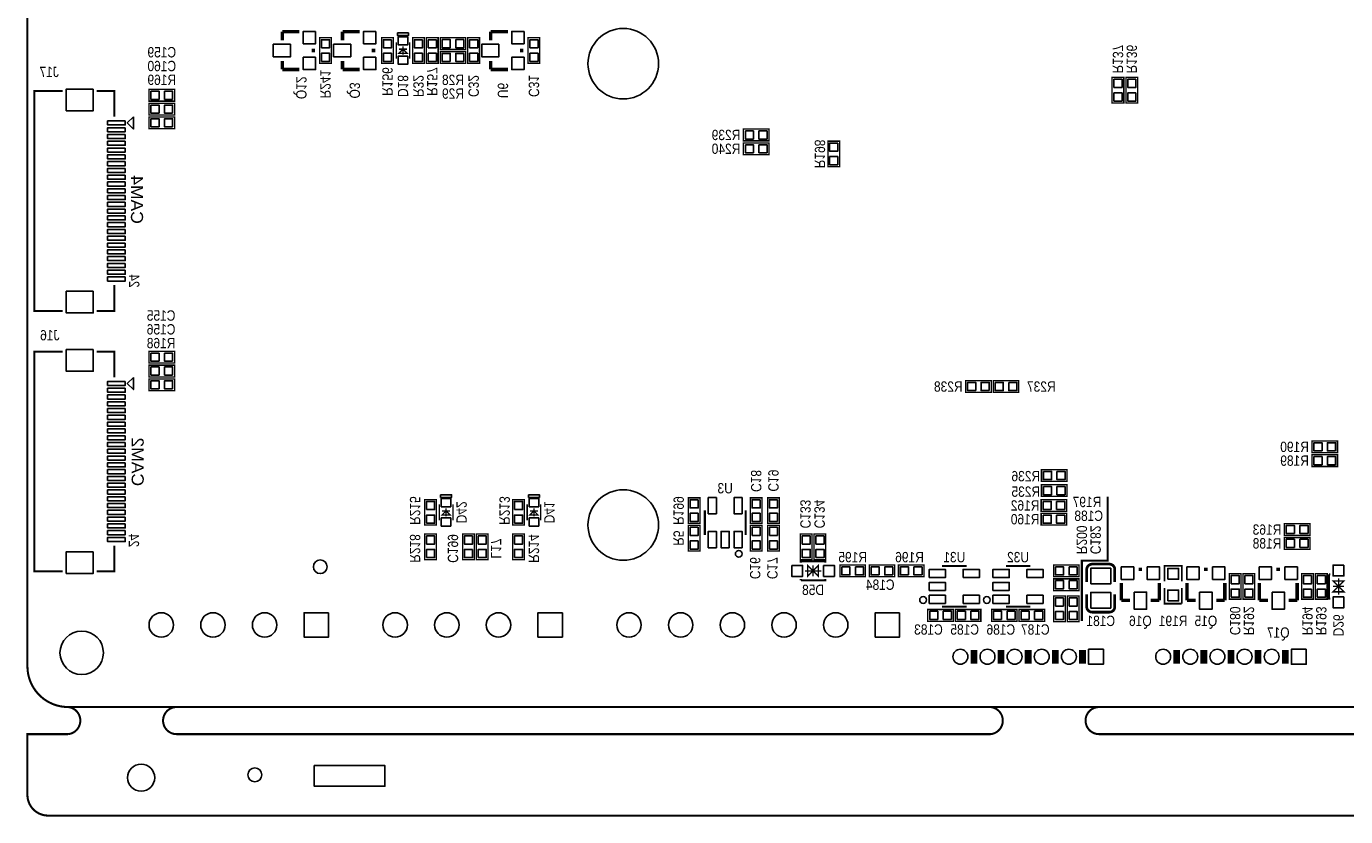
# Model space of a CAD drawing. Extents: x 0 to 155, y -8 to 98.
# Tile 1 of 5: x 0 to 97, y -8 to 50. Entities that reach past the tile are written whole.
import ezdxf
from ezdxf.enums import TextEntityAlignment as Align

# ---------------------------------------------------------------- set-up
doc = ezdxf.new("R2010")
doc.units = 0
doc.layers.add('DXF', color=140, linetype='CONTINUOUS')

msp = doc.modelspace()

# ---------------------------------------------------------------- linework, layer by layer
at = {"layer": 'DXF'}
for points, const_width in [([(2.999994, 0), (146.99996, 0, 0.414214), (149.999954, 2.999994), (149.999954, 87.00008, 0.414214), (146.99996, 90.000074), (2.999994, 90.000074, 0.414214), (0, 87.00008), (0, 2.999994, 0.414214), (2.999994, 0)], 0.1524), ([(78.08595, 9.213088), (78.08595, 10.133076, -0.4144), (78.486, 10.532872)], 0.199898), ([(78.486, 10.532872), (79.756, 10.533126, -0.414214), (80.15605, 10.133076)], 0.199898), ([(80.15605, 8.312912), (80.15605, 7.392924, -0.414214), (79.756, 6.992874)], 0.199898), ([(79.756, 6.992874), (78.486, 6.992874, -0.414214), (78.08595, 7.392924)], 0.199898), ([(2.999994, 0, -0.899993), (2.999994, -1.999996)], 0.150114), ([(10.999978, 0, 0.999992), (10.999978, -1.999996)], 0.150114), ([(71.000112, 0, -0.899993), (71.000112, -1.999996)], 0.150114), ([(79.000096, 0, 0.999992), (79.000096, -1.999996)], 0.150114), ([(146.99996, -1.999996), (149.999954, -1.999996), (149.999954, -6.475984, -0.414214), (148.475954, -7.999984), (1.524, -7.999984, -0.414214), (0, -6.475984), (0, -1.999996), (2.999994, -1.999996)], 0.1524)]:
    msp.add_lwpolyline(points, format="xyb", dxfattribs=dict(at, const_width=const_width))
for points, const_width in [([(18.7833, 49.149), (18.7833, 49.784)], 0.254), ([(18.7833, 49.784), (20.0533, 49.784)], 0.254), ([(23.2283, 49.149), (23.2283, 49.784)], 0.254), ([(23.2283, 49.784), (24.4983, 49.784)], 0.254), ([(34.1503, 49.784), (35.4203, 49.784)], 0.254), ([(34.1503, 49.149), (34.1503, 49.784)], 0.254), ([(21.0693, 48.514), (21.0693, 48.26)], 0.254), ([(22.4028, 47.4472), (22.4028, 49.3268), (21.5392, 49.3268), (21.5392, 47.4472), (22.4028, 47.4472)], 0.1016), ([(25.5143, 48.514), (25.5143, 48.26)], 0.254), ([(26.1112, 49.3268), (26.1112, 47.4472), (26.9748, 47.4472), (26.9748, 49.3268), (26.1112, 49.3268)], 0.1016), ([(27.185874, 48.986948), (27.185874, 47.787052)], 0.100076), ([(27.686, 48.686974), (27.686, 48.087026)], 0.100076), ([(28.186126, 48.986948), (28.186126, 47.787052)], 0.100076), ([(28.3972, 49.3268), (28.3972, 47.4472), (29.2608, 47.4472), (29.2608, 49.3268), (28.3972, 49.3268)], 0.1016), ([(29.4132, 49.3268), (29.4132, 47.4472), (30.2768, 47.4472), (30.2768, 49.3268), (29.4132, 49.3268)], 0.1016), ([(30.4292, 48.4632), (32.3088, 48.4632), (32.3088, 49.3268), (30.4292, 49.3268), (30.4292, 48.4632)], 0.1016), ([(33.3248, 47.4472), (33.3248, 49.3268), (32.4612, 49.3268), (32.4612, 47.4472), (33.3248, 47.4472)], 0.1016), ([(36.4363, 48.514), (36.4363, 48.26)], 0.254), ([(37.7698, 47.4472), (37.7698, 49.3268), (36.9062, 49.3268), (36.9062, 47.4472), (37.7698, 47.4472)], 0.1016), ([(18.7833, 47.625), (18.7833, 46.99)], 0.254), ([(23.2283, 47.625), (23.2283, 46.99)], 0.254), ([(27.386026, 48.187102), (27.686, 48.487076), (27.985974, 48.187102), (27.386026, 48.187102)], 0.100076), ([(27.386026, 48.487076), (27.985974, 48.487076)], 0.100076), ([(32.3088, 48.3108), (30.4292, 48.3108), (30.4292, 47.4472), (32.3088, 47.4472), (32.3088, 48.3108)], 0.1016), ([(34.1503, 47.625), (34.1503, 46.99)], 0.254), ([(18.7833, 46.99), (20.0533, 46.99)], 0.254), ([(23.2283, 46.99), (24.4983, 46.99)], 0.254), ([(34.1503, 46.99), (35.4203, 46.99)], 0.254), ([(79.9592, 46.4058), (79.9592, 44.5262), (80.8228, 44.5262), (80.8228, 46.4058), (79.9592, 46.4058)], 0.1016), ([(80.9752, 46.4058), (80.9752, 44.5262), (81.8388, 44.5262), (81.8388, 46.4058), (80.9752, 46.4058)], 0.1016), ([(2.608072, 45.39996), (0.508, 45.39996), (0.508, 29.19984), (2.608072, 29.19984)], 0.150114), ([(5.10794, 45.39996), (6.407912, 45.39996), (6.407912, 43.499786)], 0.150114), ([(10.8458, 45.5168), (8.9662, 45.5168), (8.9662, 44.6532), (10.8458, 44.6532), (10.8458, 45.5168)], 0.1016), ([(10.8458, 44.5008), (8.9662, 44.5008), (8.9662, 43.6372), (10.8458, 43.6372), (10.8458, 44.5008)], 0.1016), ([(10.8458, 43.4848), (8.9662, 43.4848), (8.9662, 42.6212), (10.8458, 42.6212), (10.8458, 43.4848)], 0.1016), ([(52.7812, 41.7322), (54.6608, 41.7322), (54.6608, 42.5958), (52.7812, 42.5958), (52.7812, 41.7322)], 0.1016), ([(52.7812, 40.7162), (54.6608, 40.7162), (54.6608, 41.5798), (52.7812, 41.5798), (52.7812, 40.7162)], 0.1016), ([(59.0042, 41.7068), (59.0042, 39.8272), (59.8678, 39.8272), (59.8678, 41.7068), (59.0042, 41.7068)], 0.1016), ([(5.10794, 29.19984), (6.407912, 29.19984), (6.407912, 31.100014)], 0.150114), ([(2.608072, 26.199846), (0.508, 26.199846), (0.508, 9.999726), (2.608072, 9.999726)], 0.150114), ([(5.10794, 26.199846), (6.407912, 26.199846), (6.407912, 24.299672)], 0.150114), ([(10.8458, 26.2128), (8.9662, 26.2128), (8.9662, 25.3492), (10.8458, 25.3492), (10.8458, 26.2128)], 0.1016), ([(10.8458, 25.1968), (8.9662, 25.1968), (8.9662, 24.3332), (10.8458, 24.3332), (10.8458, 25.1968)], 0.1016), ([(10.8458, 24.1808), (8.9662, 24.1808), (8.9662, 23.3172), (10.8458, 23.3172), (10.8458, 24.1808)], 0.1016), ([(71.0438, 24.0538), (69.1642, 24.0538), (69.1642, 23.1902), (71.0438, 23.1902), (71.0438, 24.0538)], 0.1016), ([(71.1962, 23.1902), (73.0758, 23.1902), (73.0758, 24.0538), (71.1962, 24.0538), (71.1962, 23.1902)], 0.1016), ([(96.5708, 19.6088), (94.6912, 19.6088), (94.6912, 18.7452), (96.5708, 18.7452), (96.5708, 19.6088)], 0.1016), ([(96.5708, 18.5928), (94.6912, 18.5928), (94.6912, 17.7292), (96.5708, 17.7292), (96.5708, 18.5928)], 0.1016), ([(74.7522, 16.637), (76.6318, 16.637), (76.6318, 17.5006), (74.7522, 17.5006), (74.7522, 16.637)], 0.1016), ([(74.7522, 15.5194), (76.6318, 15.5194), (76.6318, 16.383), (74.7522, 16.383), (74.7522, 15.5194)], 0.1016), ([(77.724, 6.35), (77.724, 10.795), (79.629, 10.795), (79.629, 15.494)], 0.1524), ([(30.1498, 13.4112), (30.1498, 15.2908), (29.2862, 15.2908), (29.2862, 13.4112), (30.1498, 13.4112)], 0.1016), ([(30.360874, 14.950948), (30.360874, 13.751052)], 0.100076), ([(30.861, 14.650974), (30.861, 14.051026)], 0.100076), ([(31.361126, 14.950948), (31.361126, 13.751052)], 0.100076), ([(36.6268, 13.4112), (36.6268, 15.2908), (35.7632, 15.2908), (35.7632, 13.4112), (36.6268, 13.4112)], 0.1016), ([(36.837874, 14.950948), (36.837874, 13.751052)], 0.100076), ([(37.338, 14.650974), (37.338, 14.051026)], 0.100076), ([(37.838126, 14.950948), (37.838126, 13.751052)], 0.100076), ([(48.7172, 15.4178), (48.7172, 13.5382), (49.5808, 13.5382), (49.5808, 15.4178), (48.7172, 15.4178)], 0.1016), ([(53.2892, 15.4178), (53.2892, 13.5382), (54.1528, 13.5382), (54.1528, 15.4178), (53.2892, 15.4178)], 0.1016), ([(54.5592, 15.4178), (54.5592, 13.5382), (55.4228, 13.5382), (55.4228, 15.4178), (54.5592, 15.4178)], 0.1016), ([(74.7268, 14.4272), (76.6064, 14.4272), (76.6064, 15.2908), (74.7268, 15.2908), (74.7268, 14.4272)], 0.1016), ([(30.561026, 14.151102), (30.861, 14.451076), (31.160974, 14.151102), (30.561026, 14.151102)], 0.100076), ([(30.561026, 14.451076), (31.160974, 14.451076)], 0.100076), ([(37.038026, 14.151102), (37.338, 14.451076), (37.637974, 14.151102), (37.038026, 14.151102)], 0.100076), ([(37.038026, 14.451076), (37.637974, 14.451076)], 0.100076), ([(49.934876, 14.488922), (49.934876, 12.689078)], 0.150114), ([(52.935124, 12.689078), (52.935124, 14.488922)], 0.150114), ([(74.7268, 13.4112), (76.6064, 13.4112), (76.6064, 14.2748), (74.7268, 14.2748), (74.7268, 13.4112)], 0.1016), ([(30.1498, 10.8712), (30.1498, 12.7508), (29.2862, 12.7508), (29.2862, 10.8712), (30.1498, 10.8712)], 0.1016), ([(32.0802, 12.7508), (32.0802, 10.8712), (32.9438, 10.8712), (32.9438, 12.7508), (32.0802, 12.7508)], 0.1016), ([(33.9598, 10.8712), (33.9598, 12.7508), (33.0962, 12.7508), (33.0962, 10.8712), (33.9598, 10.8712)], 0.1016), ([(36.6268, 10.8712), (36.6268, 12.7508), (35.7632, 12.7508), (35.7632, 10.8712), (36.6268, 10.8712)], 0.1016), ([(48.7172, 13.3858), (48.7172, 11.5062), (49.5808, 11.5062), (49.5808, 13.3858), (48.7172, 13.3858)], 0.1016), ([(54.1528, 11.5062), (54.1528, 13.3858), (53.2892, 13.3858), (53.2892, 11.5062), (54.1528, 11.5062)], 0.1016), ([(55.4228, 11.5062), (55.4228, 13.3858), (54.5592, 13.3858), (54.5592, 11.5062), (55.4228, 11.5062)], 0.1016), ([(57.8358, 10.8712), (57.8358, 12.7508), (56.9722, 12.7508), (56.9722, 10.8712), (57.8358, 10.8712)], 0.1016), ([(58.8518, 10.8712), (58.8518, 12.7508), (57.9882, 12.7508), (57.9882, 10.8712), (58.8518, 10.8712)], 0.1016), ([(94.5388, 13.5128), (92.6592, 13.5128), (92.6592, 12.6492), (94.5388, 12.6492), (94.5388, 13.5128)], 0.1016), ([(5.10794, 9.999726), (6.407912, 9.999726), (6.407912, 11.8999)], 0.150114), ([(94.5388, 12.4968), (92.6592, 12.4968), (92.6592, 11.6332), (94.5388, 11.6332), (94.5388, 12.4968)], 0.1016), ([(57.012078, 10.632948), (57.012078, 10.733024), (58.811922, 10.733024), (58.811922, 10.632948)], 0.150114), ([(57.312052, 10.033), (58.511948, 10.033)], 0.100076), ([(57.912, 10.033), (57.51195, 10.43305), (57.51195, 9.63295), (57.912, 10.033), (58.31205, 9.63295), (58.31205, 10.43305), (57.912, 10.033)], 0.100076), ([(57.912, 10.43305), (57.912, 9.63295)], 0.100076), ([(59.8932, 9.6012), (61.7728, 9.6012), (61.7728, 10.4648), (59.8932, 10.4648), (59.8932, 9.6012)], 0.1016), ([(63.9318, 10.4648), (62.0522, 10.4648), (62.0522, 9.6012), (63.9318, 9.6012), (63.9318, 10.4648)], 0.1016), ([(66.0908, 10.4648), (64.2112, 10.4648), (64.2112, 9.6012), (66.0908, 9.6012), (66.0908, 10.4648)], 0.1016), ([(69.225922, 10.390124), (67.426078, 10.390124)], 0.150114), ([(73.924922, 10.390124), (72.125078, 10.390124)], 0.150114), ([(75.6412, 9.6012), (77.5208, 9.6012), (77.5208, 10.4648), (75.6412, 10.4648), (75.6412, 9.6012)], 0.1016), ([(80.15605, 10.133076), (80.15605, 9.213088)], 0.199898), ([(81.915, 10.1473), (82.169, 10.1473)], 0.254), ([(85.09, 9.271), (85.09, 10.414), (83.82, 10.414), (83.82, 9.271)], 0.127), ([(86.741, 10.1473), (86.995, 10.1473)], 0.254), ([(89.4588, 7.9502), (89.4588, 9.8298), (88.5952, 9.8298), (88.5952, 7.9502), (89.4588, 7.9502)], 0.1016), ([(90.4748, 7.9502), (90.4748, 9.8298), (89.6112, 9.8298), (89.6112, 7.9502), (90.4748, 7.9502)], 0.1016), ([(92.075, 10.1473), (92.329, 10.1473)], 0.254), ([(93.9292, 9.8298), (93.9292, 7.9502), (94.7928, 7.9502), (94.7928, 9.8298), (93.9292, 9.8298)], 0.1016), ([(95.8088, 7.9502), (95.8088, 9.8298), (94.9452, 9.8298), (94.9452, 7.9502), (95.8088, 7.9502)], 0.1016), ([(95.946976, 9.789922), (95.946976, 7.990078), (96.047052, 7.990078)], 0.150114), ([(95.946976, 9.789922), (96.047052, 9.789922)], 0.150114), ([(57.012078, 9.332976), (58.811922, 9.332976), (58.811922, 9.433052)], 0.150114), ([(57.012078, 9.332976), (57.012078, 9.433052)], 0.150114), ([(75.6412, 8.5852), (77.5208, 8.5852), (77.5208, 9.4488), (75.6412, 9.4488), (75.6412, 8.5852)], 0.1016), ([(80.645, 7.8613), (80.645, 9.1313)], 0.254), ([(83.439, 7.8613), (83.439, 9.1313)], 0.254), ([(83.82, 8.763), (83.82, 7.62), (85.09, 7.62)], 0.127), ([(85.09, 7.62), (85.09, 8.763)], 0.127), ([(85.471, 7.8613), (85.471, 9.1313)], 0.254), ([(88.265, 7.8613), (88.265, 9.1313)], 0.254), ([(90.805, 7.8613), (90.805, 9.1313)], 0.254), ([(93.599, 7.8613), (93.599, 9.1313)], 0.254), ([(96.647, 8.89), (97.04705, 9.29005), (96.24695, 9.29005), (96.647, 8.89), (96.24695, 8.48995), (97.04705, 8.48995), (96.647, 8.89)], 0.100076), ([(97.04705, 8.89), (96.24695, 8.89)], 0.100076), ([(96.647, 9.489948), (96.647, 8.290052)], 0.100076), ([(76.5048, 6.2992), (76.5048, 8.1788), (75.6412, 8.1788), (75.6412, 6.2992), (76.5048, 6.2992)], 0.1016), ([(77.5208, 6.2992), (77.5208, 8.1788), (76.6572, 8.1788), (76.6572, 6.2992), (77.5208, 6.2992)], 0.1016), ([(78.08595, 7.392924), (78.08595, 8.312912)], 0.199898), ([(81.28, 7.8613), (80.645, 7.8613)], 0.254), ([(82.804, 7.8613), (83.439, 7.8613)], 0.254), ([(86.106, 7.8613), (85.471, 7.8613)], 0.254), ([(87.63, 7.8613), (88.265, 7.8613)], 0.254), ([(91.44, 7.8613), (90.805, 7.8613)], 0.254), ([(92.964, 7.8613), (93.599, 7.8613)], 0.254), ([(68.2498, 7.1882), (66.3702, 7.1882), (66.3702, 6.3246), (68.2498, 6.3246), (68.2498, 7.1882)], 0.1016), ([(67.426078, 7.389876), (69.225922, 7.389876)], 0.150114), ([(68.4022, 6.3246), (70.2818, 6.3246), (70.2818, 7.1882), (68.4022, 7.1882), (68.4022, 6.3246)], 0.1016), ([(72.9488, 7.1882), (71.0692, 7.1882), (71.0692, 6.3246), (72.9488, 6.3246), (72.9488, 7.1882)], 0.1016), ([(72.125078, 7.389876), (73.924922, 7.389876)], 0.150114), ([(73.1012, 6.3246), (74.9808, 6.3246), (74.9808, 7.1882), (73.1012, 7.1882), (73.1012, 6.3246)], 0.1016), ([(69.771006, 4.208018), (69.771006, 3.207766)], 0.500126), ([(71.771002, 4.208018), (71.771002, 3.207766)], 0.500126), ([(73.770998, 4.208018), (73.770998, 3.207766)], 0.500126), ([(75.770994, 3.207766), (75.770994, 4.208018)], 0.500126), ([(77.77099, 3.207766), (77.77099, 4.208018)], 0.500126), ([(84.71916, 4.208018), (84.71916, 3.207766)], 0.500126), ([(86.719156, 4.208018), (86.719156, 3.207766)], 0.500126), ([(88.719152, 4.208018), (88.719152, 3.207766)], 0.500126), ([(90.719148, 3.207766), (90.719148, 4.208018)], 0.500126), ([(92.719144, 3.207766), (92.719144, 4.208018)], 0.500126), ([(71.000112, -1.999996), (10.999978, -1.999996)], 0.1524), ([(138.999976, -1.999996), (79.000096, -1.999996)], 0.1524)]:
    msp.add_lwpolyline(points, dxfattribs=dict(at, const_width=const_width))
for points in [[(21.2471, 49.7967), (20.3327, 49.7967), (20.3327, 48.8823), (21.2471, 48.8823)], [(25.6921, 49.7967), (24.7777, 49.7967), (24.7777, 48.8823), (25.6921, 48.8823)], [(27.28595, 49.686972), (28.08605, 49.686972), (28.08605, 49.487074), (27.28595, 49.487074)], [(36.6141, 49.7967), (35.6997, 49.7967), (35.6997, 48.8823), (36.6141, 48.8823)], [(19.3929, 48.8442), (18.1229, 48.8442), (18.1229, 47.9298), (19.3929, 47.9298)], [(21.67128, 48.587152), (22.27072, 48.587152), (22.27072, 49.186592), (21.67128, 49.186592)], [(23.8379, 48.8442), (22.5679, 48.8442), (22.5679, 47.9298), (23.8379, 47.9298)], [(26.84272, 49.186592), (26.24328, 49.186592), (26.24328, 48.587152), (26.84272, 48.587152)], [(28.036012, 49.396904), (27.335988, 49.396904), (27.335988, 48.796956), (28.036012, 48.796956)], [(29.12872, 49.186592), (28.52928, 49.186592), (28.52928, 48.587152), (29.12872, 48.587152)], [(30.14472, 49.186592), (29.54528, 49.186592), (29.54528, 48.587152), (30.14472, 48.587152)], [(30.569408, 49.19472), (30.569408, 48.59528), (31.168848, 48.59528), (31.168848, 49.19472)], [(31.569152, 49.19472), (31.569152, 48.59528), (32.168592, 48.59528), (32.168592, 49.19472)], [(32.59328, 48.587152), (33.19272, 48.587152), (33.19272, 49.186592), (32.59328, 49.186592)], [(34.7599, 48.8442), (33.4899, 48.8442), (33.4899, 47.9298), (34.7599, 47.9298)], [(37.03828, 48.587152), (37.63772, 48.587152), (37.63772, 49.186592), (37.03828, 49.186592)], [(21.2471, 47.8917), (20.3327, 47.8917), (20.3327, 46.9773), (21.2471, 46.9773)], [(21.67128, 47.587408), (22.27072, 47.587408), (22.27072, 48.186848), (21.67128, 48.186848)], [(25.6921, 47.8917), (24.7777, 47.8917), (24.7777, 46.9773), (25.6921, 46.9773)], [(26.84272, 48.186848), (26.24328, 48.186848), (26.24328, 47.587408), (26.84272, 47.587408)], [(28.036012, 47.977044), (27.335988, 47.977044), (27.335988, 47.377096), (28.036012, 47.377096)], [(29.12872, 48.186848), (28.52928, 48.186848), (28.52928, 47.587408), (29.12872, 47.587408)], [(30.14472, 48.186848), (29.54528, 48.186848), (29.54528, 47.587408), (30.14472, 47.587408)], [(31.168848, 47.57928), (31.168848, 48.17872), (30.569408, 48.17872), (30.569408, 47.57928)], [(32.168592, 47.57928), (32.168592, 48.17872), (31.569152, 48.17872), (31.569152, 47.57928)], [(32.59328, 47.587408), (33.19272, 47.587408), (33.19272, 48.186848), (32.59328, 48.186848)], [(36.6141, 47.8917), (35.6997, 47.8917), (35.6997, 46.9773), (36.6141, 46.9773)], [(37.03828, 47.587408), (37.63772, 47.587408), (37.63772, 48.186848), (37.03828, 48.186848)], [(80.69072, 46.265592), (80.09128, 46.265592), (80.09128, 45.666152), (80.69072, 45.666152)], [(81.70672, 46.265592), (81.10728, 46.265592), (81.10728, 45.666152), (81.70672, 45.666152)], [(4.856988, 45.549947), (2.856992, 45.549947), (2.856992, 43.950001), (4.856988, 43.950001)], [(9.705848, 44.78528), (9.705848, 45.38472), (9.106408, 45.38472), (9.106408, 44.78528)], [(10.705592, 44.78528), (10.705592, 45.38472), (10.106152, 45.38472), (10.106152, 44.78528)], [(80.69072, 45.265848), (80.09128, 45.265848), (80.09128, 44.666408), (80.69072, 44.666408)], [(81.70672, 45.265848), (81.10728, 45.265848), (81.10728, 44.666408), (81.70672, 44.666408)], [(9.705848, 43.76928), (9.705848, 44.36872), (9.106408, 44.36872), (9.106408, 43.76928)], [(10.705592, 43.76928), (10.705592, 44.36872), (10.106152, 44.36872), (10.106152, 43.76928)], [(7.209028, 43.199939), (5.909056, 43.199939), (5.909056, 42.899965), (7.209028, 42.899965)], [(7.80796, 43.499024), (7.80796, 42.60088), (7.359142, 43.049952)], [(9.705848, 42.75328), (9.705848, 43.35272), (9.106408, 43.35272), (9.106408, 42.75328)], [(10.705592, 42.75328), (10.705592, 43.35272), (10.106152, 43.35272), (10.106152, 42.75328)], [(7.209028, 42.699813), (5.909056, 42.699813), (5.909056, 42.399839), (7.209028, 42.399839)], [(7.209028, 42.199941), (5.909056, 42.199941), (5.909056, 41.899967), (7.209028, 41.899967)], [(52.921408, 42.46372), (52.921408, 41.86428), (53.520848, 41.86428), (53.520848, 42.46372)], [(53.921152, 42.46372), (53.921152, 41.86428), (54.520592, 41.86428), (54.520592, 42.46372)], [(7.209028, 41.699815), (5.909056, 41.699815), (5.909056, 41.399841), (7.209028, 41.399841)], [(7.209028, 41.199943), (5.909056, 41.199943), (5.909056, 40.899969), (7.209028, 40.899969)], [(52.921408, 41.44772), (52.921408, 40.84828), (53.520848, 40.84828), (53.520848, 41.44772)], [(53.921152, 41.44772), (53.921152, 40.84828), (54.520592, 40.84828), (54.520592, 41.44772)], [(59.73572, 41.566592), (59.13628, 41.566592), (59.13628, 40.967152), (59.73572, 40.967152)], [(7.209028, 40.699817), (5.909056, 40.699817), (5.909056, 40.399843), (7.209028, 40.399843)], [(7.209028, 40.199945), (5.909056, 40.199945), (5.909056, 39.899971), (7.209028, 39.899971)], [(59.73572, 40.566848), (59.13628, 40.566848), (59.13628, 39.967408), (59.73572, 39.967408)], [(7.209028, 39.699819), (5.909056, 39.699819), (5.909056, 39.399845), (7.209028, 39.399845)], [(7.209028, 39.199947), (5.909056, 39.199947), (5.909056, 38.899973), (7.209028, 38.899973)], [(7.209028, 38.699821), (5.909056, 38.699821), (5.909056, 38.399847), (7.209028, 38.399847)], [(7.209028, 38.199949), (5.909056, 38.199949), (5.909056, 37.899975), (7.209028, 37.899975)], [(7.209028, 37.699823), (5.909056, 37.699823), (5.909056, 37.399849), (7.209028, 37.399849)], [(7.209028, 37.199951), (5.909056, 37.199951), (5.909056, 36.899977), (7.209028, 36.899977)], [(7.209028, 36.699825), (5.909056, 36.699825), (5.909056, 36.399851), (7.209028, 36.399851)], [(7.209028, 36.199953), (5.909056, 36.199953), (5.909056, 35.899979), (7.209028, 35.899979)], [(7.209028, 35.699827), (5.909056, 35.699827), (5.909056, 35.399853), (7.209028, 35.399853)], [(7.209028, 35.199955), (5.909056, 35.199955), (5.909056, 34.899981), (7.209028, 34.899981)], [(7.209028, 34.699829), (5.909056, 34.699829), (5.909056, 34.399855), (7.209028, 34.399855)], [(7.209028, 34.199957), (5.909056, 34.199957), (5.909056, 33.899983), (7.209028, 33.899983)], [(7.209028, 33.699831), (5.909056, 33.699831), (5.909056, 33.399857), (7.209028, 33.399857)], [(7.209028, 33.199959), (5.909056, 33.199959), (5.909056, 32.899985), (7.209028, 32.899985)], [(7.209028, 32.699833), (5.909056, 32.699833), (5.909056, 32.399859), (7.209028, 32.399859)], [(7.209028, 32.199961), (5.909056, 32.199961), (5.909056, 31.899987), (7.209028, 31.899987)], [(7.209028, 31.699835), (5.909056, 31.699835), (5.909056, 31.399861), (7.209028, 31.399861)], [(4.856988, 30.649799), (2.856992, 30.649799), (2.856992, 29.049853), (4.856988, 29.049853)], [(4.856988, 26.349833), (2.856992, 26.349833), (2.856992, 24.749887), (4.856988, 24.749887)], [(9.705848, 25.48128), (9.705848, 26.08072), (9.106408, 26.08072), (9.106408, 25.48128)], [(10.705592, 25.48128), (10.705592, 26.08072), (10.106152, 26.08072), (10.106152, 25.48128)], [(9.705848, 24.46528), (9.705848, 25.06472), (9.106408, 25.06472), (9.106408, 24.46528)], [(10.705592, 24.46528), (10.705592, 25.06472), (10.106152, 25.06472), (10.106152, 24.46528)], [(7.209028, 23.999825), (5.909056, 23.999825), (5.909056, 23.699851), (7.209028, 23.699851)], [(7.209028, 23.499699), (5.909056, 23.499699), (5.909056, 23.199725), (7.209028, 23.199725)], [(7.80796, 24.29891), (7.80796, 23.400766), (7.359142, 23.849838)], [(9.705848, 23.44928), (9.705848, 24.04872), (9.106408, 24.04872), (9.106408, 23.44928)], [(10.705592, 23.44928), (10.705592, 24.04872), (10.106152, 24.04872), (10.106152, 23.44928)], [(69.903848, 23.32228), (69.903848, 23.92172), (69.304408, 23.92172), (69.304408, 23.32228)], [(70.903592, 23.32228), (70.903592, 23.92172), (70.304152, 23.92172), (70.304152, 23.32228)], [(71.336408, 23.92172), (71.336408, 23.32228), (71.935848, 23.32228), (71.935848, 23.92172)], [(72.336152, 23.92172), (72.336152, 23.32228), (72.935592, 23.32228), (72.935592, 23.92172)], [(7.209028, 22.999827), (5.909056, 22.999827), (5.909056, 22.699853), (7.209028, 22.699853)], [(7.209028, 22.499701), (5.909056, 22.499701), (5.909056, 22.199727), (7.209028, 22.199727)], [(7.209028, 21.999829), (5.909056, 21.999829), (5.909056, 21.699855), (7.209028, 21.699855)], [(7.209028, 21.499703), (5.909056, 21.499703), (5.909056, 21.199729), (7.209028, 21.199729)], [(7.209028, 20.999831), (5.909056, 20.999831), (5.909056, 20.699857), (7.209028, 20.699857)], [(7.209028, 20.499705), (5.909056, 20.499705), (5.909056, 20.199731), (7.209028, 20.199731)], [(7.209028, 19.999833), (5.909056, 19.999833), (5.909056, 19.699859), (7.209028, 19.699859)], [(7.209028, 19.499707), (5.909056, 19.499707), (5.909056, 19.199733), (7.209028, 19.199733)], [(95.430848, 18.87728), (95.430848, 19.47672), (94.831408, 19.47672), (94.831408, 18.87728)], [(96.430592, 18.87728), (96.430592, 19.47672), (95.831152, 19.47672), (95.831152, 18.87728)], [(7.209028, 18.999835), (5.909056, 18.999835), (5.909056, 18.699861), (7.209028, 18.699861)], [(7.209028, 18.499709), (5.909056, 18.499709), (5.909056, 18.199735), (7.209028, 18.199735)], [(7.209028, 17.999837), (5.909056, 17.999837), (5.909056, 17.699863), (7.209028, 17.699863)], [(95.430848, 17.86128), (95.430848, 18.46072), (94.831408, 18.46072), (94.831408, 17.86128)], [(96.430592, 17.86128), (96.430592, 18.46072), (95.831152, 18.46072), (95.831152, 17.86128)], [(7.209028, 17.499711), (5.909056, 17.499711), (5.909056, 17.199737), (7.209028, 17.199737)], [(7.209028, 16.999839), (5.909056, 16.999839), (5.909056, 16.699865), (7.209028, 16.699865)], [(74.892408, 17.36852), (74.892408, 16.76908), (75.491848, 16.76908), (75.491848, 17.36852)], [(75.892152, 17.36852), (75.892152, 16.76908), (76.491592, 16.76908), (76.491592, 17.36852)], [(7.209028, 16.499713), (5.909056, 16.499713), (5.909056, 16.199739), (7.209028, 16.199739)], [(7.209028, 15.999841), (5.909056, 15.999841), (5.909056, 15.699867), (7.209028, 15.699867)], [(30.46095, 15.650972), (31.26105, 15.650972), (31.26105, 15.451074), (30.46095, 15.451074)], [(36.93795, 15.650972), (37.73805, 15.650972), (37.73805, 15.451074), (36.93795, 15.451074)], [(74.892408, 16.25092), (74.892408, 15.65148), (75.491848, 15.65148), (75.491848, 16.25092)], [(75.892152, 16.25092), (75.892152, 15.65148), (76.491592, 15.65148), (76.491592, 16.25092)], [(7.209028, 15.499715), (5.909056, 15.499715), (5.909056, 15.199741), (7.209028, 15.199741)], [(7.209028, 14.999843), (5.909056, 14.999843), (5.909056, 14.699869), (7.209028, 14.699869)], [(29.41828, 14.551152), (30.01772, 14.551152), (30.01772, 15.150592), (29.41828, 15.150592)], [(31.211012, 15.360904), (30.510988, 15.360904), (30.510988, 14.760956), (31.211012, 14.760956)], [(35.89528, 14.551152), (36.49472, 14.551152), (36.49472, 15.150592), (35.89528, 15.150592)], [(37.688012, 15.360904), (36.987988, 15.360904), (36.987988, 14.760956), (37.688012, 14.760956)], [(49.44872, 15.277592), (48.84928, 15.277592), (48.84928, 14.678152), (49.44872, 14.678152)], [(50.78476, 14.239494), (50.78476, 15.438374), (50.18532, 15.438374), (50.18532, 14.239494)], [(52.68468, 14.239494), (52.68468, 15.438374), (52.08524, 15.438374), (52.08524, 14.239494)], [(54.02072, 15.277592), (53.42128, 15.277592), (53.42128, 14.678152), (54.02072, 14.678152)], [(55.29072, 15.277592), (54.69128, 15.277592), (54.69128, 14.678152), (55.29072, 14.678152)], [(74.867008, 15.15872), (74.867008, 14.55928), (75.466448, 14.55928), (75.466448, 15.15872)], [(75.866752, 15.15872), (75.866752, 14.55928), (76.466192, 14.55928), (76.466192, 15.15872)], [(7.209028, 14.499717), (5.909056, 14.499717), (5.909056, 14.199743), (7.209028, 14.199743)], [(7.209028, 13.999845), (5.909056, 13.999845), (5.909056, 13.699871), (7.209028, 13.699871)], [(29.41828, 13.551408), (30.01772, 13.551408), (30.01772, 14.150848), (29.41828, 14.150848)], [(31.211012, 13.941044), (30.510988, 13.941044), (30.510988, 13.341096), (31.211012, 13.341096)], [(35.89528, 13.551408), (36.49472, 13.551408), (36.49472, 14.150848), (35.89528, 14.150848)], [(37.688012, 13.941044), (36.987988, 13.941044), (36.987988, 13.341096), (37.688012, 13.341096)], [(49.44872, 14.277848), (48.84928, 14.277848), (48.84928, 13.678408), (49.44872, 13.678408)], [(54.02072, 14.277848), (53.42128, 14.277848), (53.42128, 13.678408), (54.02072, 13.678408)], [(55.29072, 14.277848), (54.69128, 14.277848), (54.69128, 13.678408), (55.29072, 13.678408)], [(74.867008, 14.14272), (74.867008, 13.54328), (75.466448, 13.54328), (75.466448, 14.14272)], [(75.866752, 14.14272), (75.866752, 13.54328), (76.466192, 13.54328), (76.466192, 14.14272)], [(7.209028, 13.499719), (5.909056, 13.499719), (5.909056, 13.199745), (7.209028, 13.199745)], [(7.209028, 12.999847), (5.909056, 12.999847), (5.909056, 12.699873), (7.209028, 12.699873)], [(49.44872, 13.245592), (48.84928, 13.245592), (48.84928, 12.646152), (49.44872, 12.646152)], [(50.78476, 11.739626), (50.78476, 12.938506), (50.18532, 12.938506), (50.18532, 11.739626)], [(51.73472, 11.739626), (51.73472, 12.938506), (51.13528, 12.938506), (51.13528, 11.739626)], [(52.68468, 11.739626), (52.68468, 12.938506), (52.08524, 12.938506), (52.08524, 11.739626)], [(53.42128, 12.646152), (54.02072, 12.646152), (54.02072, 13.245592), (53.42128, 13.245592)], [(54.69128, 12.646152), (55.29072, 12.646152), (55.29072, 13.245592), (54.69128, 13.245592)], [(93.398848, 12.78128), (93.398848, 13.38072), (92.799408, 13.38072), (92.799408, 12.78128)], [(94.398592, 12.78128), (94.398592, 13.38072), (93.799152, 13.38072), (93.799152, 12.78128)], [(7.209028, 12.499721), (5.909056, 12.499721), (5.909056, 12.199747), (7.209028, 12.199747)], [(29.41828, 12.011152), (30.01772, 12.011152), (30.01772, 12.610592), (29.41828, 12.610592)], [(32.81172, 12.610592), (32.21228, 12.610592), (32.21228, 12.011152), (32.81172, 12.011152)], [(33.22828, 12.011152), (33.82772, 12.011152), (33.82772, 12.610592), (33.22828, 12.610592)], [(35.89528, 12.011152), (36.49472, 12.011152), (36.49472, 12.610592), (35.89528, 12.610592)], [(49.44872, 12.245848), (48.84928, 12.245848), (48.84928, 11.646408), (49.44872, 11.646408)], [(53.42128, 11.646408), (54.02072, 11.646408), (54.02072, 12.245848), (53.42128, 12.245848)], [(54.69128, 11.646408), (55.29072, 11.646408), (55.29072, 12.245848), (54.69128, 12.245848)], [(57.10428, 12.011152), (57.70372, 12.011152), (57.70372, 12.610592), (57.10428, 12.610592)], [(58.12028, 12.011152), (58.71972, 12.011152), (58.71972, 12.610592), (58.12028, 12.610592)], [(93.398848, 11.76528), (93.398848, 12.36472), (92.799408, 12.36472), (92.799408, 11.76528)], [(94.398592, 11.76528), (94.398592, 12.36472), (93.799152, 12.36472), (93.799152, 11.76528)], [(4.856988, 11.449685), (2.856992, 11.449685), (2.856992, 9.849739), (4.856988, 9.849739)], [(29.41828, 11.011408), (30.01772, 11.011408), (30.01772, 11.610848), (29.41828, 11.610848)], [(32.81172, 11.610848), (32.21228, 11.610848), (32.21228, 11.011408), (32.81172, 11.011408)], [(33.22828, 11.011408), (33.82772, 11.011408), (33.82772, 11.610848), (33.22828, 11.610848)], [(35.89528, 11.011408), (36.49472, 11.011408), (36.49472, 11.610848), (35.89528, 11.610848)], [(57.10428, 11.011408), (57.70372, 11.011408), (57.70372, 11.610848), (57.10428, 11.610848)], [(58.12028, 11.011408), (58.71972, 11.011408), (58.71972, 11.610848), (58.12028, 11.610848)], [(56.336946, 10.43305), (56.336946, 9.63295), (57.137046, 9.63295), (57.137046, 10.43305)], [(58.686954, 10.43305), (58.686954, 9.63295), (59.487054, 9.63295), (59.487054, 10.43305)], [(60.033408, 10.33272), (60.033408, 9.73328), (60.632848, 9.73328), (60.632848, 10.33272)], [(61.033152, 10.33272), (61.033152, 9.73328), (61.632592, 9.73328), (61.632592, 10.33272)], [(62.791848, 9.73328), (62.791848, 10.33272), (62.192408, 10.33272), (62.192408, 9.73328)], [(63.791592, 9.73328), (63.791592, 10.33272), (63.192152, 10.33272), (63.192152, 9.73328)], [(64.950848, 9.73328), (64.950848, 10.33272), (64.351408, 10.33272), (64.351408, 9.73328)], [(65.950592, 9.73328), (65.950592, 10.33272), (65.351152, 10.33272), (65.351152, 9.73328)], [(66.476626, 9.54024), (67.675506, 9.54024), (67.675506, 10.13968), (66.476626, 10.13968)], [(68.976494, 9.54024), (70.175374, 9.54024), (70.175374, 10.13968), (68.976494, 10.13968)], [(71.175626, 9.54024), (72.374506, 9.54024), (72.374506, 10.13968), (71.175626, 10.13968)], [(73.675494, 9.54024), (74.874374, 9.54024), (74.874374, 10.13968), (73.675494, 10.13968)], [(75.781408, 10.33272), (75.781408, 9.73328), (76.380848, 9.73328), (76.380848, 10.33272)], [(76.781152, 10.33272), (76.781152, 9.73328), (77.380592, 9.73328), (77.380592, 10.33272)], [(78.386051, 9.073007), (79.855949, 9.073007), (79.855949, 10.233025), (78.386051, 10.233025)], [(80.6323, 10.3251), (80.6323, 9.4107), (81.5467, 9.4107), (81.5467, 10.3251)], [(82.5373, 10.3251), (82.5373, 9.4107), (83.4517, 9.4107), (83.4517, 10.3251)], [(84.05495, 9.41705), (84.85505, 9.41705), (84.85505, 10.21715), (84.05495, 10.21715)], [(85.4583, 10.3251), (85.4583, 9.4107), (86.3727, 9.4107), (86.3727, 10.3251)], [(87.3633, 10.3251), (87.3633, 9.4107), (88.2777, 9.4107), (88.2777, 10.3251)], [(90.7923, 10.3251), (90.7923, 9.4107), (91.7067, 9.4107), (91.7067, 10.3251)], [(92.6973, 10.3251), (92.6973, 9.4107), (93.6117, 9.4107), (93.6117, 10.3251)], [(97.04705, 10.465054), (96.24695, 10.465054), (96.24695, 9.664954), (97.04705, 9.664954)], [(66.476626, 8.59028), (67.675506, 8.59028), (67.675506, 9.18972), (66.476626, 9.18972)], [(71.175626, 8.59028), (72.374506, 8.59028), (72.374506, 9.18972), (71.175626, 9.18972)], [(75.781408, 9.31672), (75.781408, 8.71728), (76.380848, 8.71728), (76.380848, 9.31672)], [(76.781152, 9.31672), (76.781152, 8.71728), (77.380592, 8.71728), (77.380592, 9.31672)], [(88.72728, 9.090152), (89.32672, 9.090152), (89.32672, 9.689592), (88.72728, 9.689592)], [(89.74328, 9.090152), (90.34272, 9.090152), (90.34272, 9.689592), (89.74328, 9.689592)], [(94.66072, 9.689592), (94.06128, 9.689592), (94.06128, 9.090152), (94.66072, 9.090152)], [(95.07728, 9.090152), (95.67672, 9.090152), (95.67672, 9.689592), (95.07728, 9.689592)], [(66.476626, 7.64032), (67.675506, 7.64032), (67.675506, 8.23976), (66.476626, 8.23976)], [(68.976494, 7.64032), (70.175374, 7.64032), (70.175374, 8.23976), (68.976494, 8.23976)], [(71.175626, 7.64032), (72.374506, 7.64032), (72.374506, 8.23976), (71.175626, 8.23976)], [(73.675494, 7.64032), (74.874374, 7.64032), (74.874374, 8.23976), (73.675494, 8.23976)], [(75.77328, 7.439152), (76.37272, 7.439152), (76.37272, 8.038592), (75.77328, 8.038592)], [(76.78928, 7.439152), (77.38872, 7.439152), (77.38872, 8.038592), (76.78928, 8.038592)], [(78.386051, 7.292975), (79.855949, 7.292975), (79.855949, 8.452993), (78.386051, 8.452993)], [(81.5848, 8.4709), (81.5848, 7.2009), (82.4992, 7.2009), (82.4992, 8.4709)], [(84.05495, 7.81685), (84.85505, 7.81685), (84.85505, 8.61695), (84.05495, 8.61695)], [(86.4108, 8.4709), (86.4108, 7.2009), (87.3252, 7.2009), (87.3252, 8.4709)], [(88.72728, 8.090408), (89.32672, 8.090408), (89.32672, 8.689848), (88.72728, 8.689848)], [(89.74328, 8.090408), (90.34272, 8.090408), (90.34272, 8.689848), (89.74328, 8.689848)], [(91.7448, 8.4709), (91.7448, 7.2009), (92.6592, 7.2009), (92.6592, 8.4709)], [(94.66072, 8.689848), (94.06128, 8.689848), (94.06128, 8.090408), (94.66072, 8.090408)], [(95.07728, 8.090408), (95.67672, 8.090408), (95.67672, 8.689848), (95.07728, 8.689848)], [(97.04705, 8.115046), (96.24695, 8.115046), (96.24695, 7.314946), (97.04705, 7.314946)], [(22.195155, 6.950075), (22.195155, 5.149977), (20.395057, 5.149977), (20.395057, 6.950075)], [(39.435151, 6.950075), (39.435151, 5.149977), (37.635053, 5.149977), (37.635053, 6.950075)], [(64.295401, 6.950075), (64.295401, 5.149977), (62.495303, 5.149977), (62.495303, 6.950075)], [(67.109848, 6.45668), (67.109848, 7.05612), (66.510408, 7.05612), (66.510408, 6.45668)], [(68.109592, 6.45668), (68.109592, 7.05612), (67.510152, 7.05612), (67.510152, 6.45668)], [(68.542408, 7.05612), (68.542408, 6.45668), (69.141848, 6.45668), (69.141848, 7.05612)], [(69.542152, 7.05612), (69.542152, 6.45668), (70.141592, 6.45668), (70.141592, 7.05612)], [(71.808848, 6.45668), (71.808848, 7.05612), (71.209408, 7.05612), (71.209408, 6.45668)], [(72.808592, 6.45668), (72.808592, 7.05612), (72.209152, 7.05612), (72.209152, 6.45668)], [(73.241408, 7.05612), (73.241408, 6.45668), (73.840848, 6.45668), (73.840848, 7.05612)], [(74.241152, 7.05612), (74.241152, 6.45668), (74.840592, 6.45668), (74.840592, 7.05612)], [(75.77328, 6.439408), (76.37272, 6.439408), (76.37272, 7.038848), (75.77328, 7.038848)], [(76.78928, 6.439408), (77.38872, 6.439408), (77.38872, 7.038848), (76.78928, 7.038848)], [(79.321025, 4.257929), (79.321025, 3.157855), (78.220951, 3.157855), (78.220951, 4.257929)], [(94.269179, 4.257929), (94.269179, 3.157855), (93.169105, 3.157855), (93.169105, 4.257929)], [(21.1455, -4.318), (21.1455, -5.842), (26.3525, -5.842), (26.3525, -4.318)]]:
    msp.add_lwpolyline(points, close=True, dxfattribs=at)
for points in [[(52.684934, 11.28903, 1), (52.185066, 11.28897, 1)], [(66.275966, 7.890002, 1), (65.776034, 7.889998, 1)], [(70.974966, 7.890002, 1), (70.475034, 7.889998, 1)]]:
    msp.add_lwpolyline(points, format="xyb", close=True, dxfattribs=at)
msp.add_lwpolyline([(9.381998, -5.207, 1), (7.382002, -5.207, 1), (9.381998, -5.207)], format="xyb", dxfattribs=at)
for centre, radius in [((43.922696, 47.413926), 2.599944), ((43.922696, 13.413994), 2.599944), ((21.59, 10.3378), 0.508), ((9.865106, 6.050026), 0.900049), ((13.675106, 6.050026), 0.900049), ((17.485106, 6.050026), 0.900049), ((27.105102, 6.050026), 0.900049), ((30.915102, 6.050026), 0.900049), ((34.725102, 6.050026), 0.900049), ((44.345352, 6.050026), 0.900049), ((48.155352, 6.050026), 0.900049), ((51.965352, 6.050026), 0.900049), ((55.775352, 6.050026), 0.900049), ((59.585352, 6.050026), 0.900049), ((3.999992, 3.999992), 1.599946), ((68.771008, 3.707892), 0.550037), ((70.771004, 3.707892), 0.550037), ((72.771, 3.707892), 0.550037), ((74.770996, 3.707892), 0.550037), ((76.770992, 3.707892), 0.550037), ((83.719162, 3.707892), 0.550037), ((85.719158, 3.707892), 0.550037), ((87.719154, 3.707892), 0.550037), ((89.71915, 3.707892), 0.550037), ((91.719146, 3.707892), 0.550037), ((16.764, -4.99999), 0.508)]:
    msp.add_circle(centre, radius, dxfattribs=at)

# ---------------------------------------------------------------- texts
at = {"layer": 'DXF', "text_generation_flag": 2, "width": 0.866667}
for s, p in [('C159', (9.906, 47.879)), ('J17', (1.6002, 46.4312)), ('C160', (9.906, 46.863)), ('R169', (9.906, 45.847)), ('R28', (31.369, 45.847)), ('R29', (31.369, 44.831)), ('C155', (9.8552, 28.4734)), ('C156', (9.8552, 27.4574)), ('J16', (1.651, 27.0256)), ('R168', (9.8552, 26.4414)), ('U3', (51.435, 15.748)), ('R197', (78.105, 14.732)), ('C188', (78.232, 13.716)), ('R195', (60.833, 10.668)), ('R196', (65.024, 10.668)), ('U31', (68.326, 10.669016)), ('U32', (73.025, 10.669016)), ('D58', (57.912, 8.255)), ('C184', (62.865, 8.636)), ('C183', (66.421, 5.334)), ('C185', (69.088, 5.334)), ('C186', (71.755, 5.334)), ('C187', (74.295, 5.334)), ('C181', (79.121, 5.969)), ('Q16', (82.042, 5.969)), ('R191', (84.455, 5.969)), ('Q15', (86.868, 5.969)), ('Q17', (92.202, 5.106416))]:
    msp.add_text(s, height=0.762, dxfattribs=at).set_placement(p, align=Align.CENTER)
for s, p in [('R137', (80.01, 47.753016)), ('R136', (81.026, 47.753016)), ('R156', (26.162, 46.102016)), ('R157', (29.464, 46.101)), ('Q3', (23.749, 45.441616)), ('D18', (27.305, 45.771816)), ('R32', (28.448, 45.771816)), ('C32', (32.512, 45.771816)), ('U6', (34.671, 45.441616)), ('C31', (36.957, 45.771816)), ('R198', (58.039, 40.767)), ('C18', (53.34, 16.6624)), ('C19', (54.61, 16.688816)), ('R215', (28.194, 14.478)), ('D42', (31.623, 14.351)), ('R213', (34.798, 14.478)), ('D41', (38.1, 14.351)), ('R199', (47.625, 14.479016)), ('C133', (56.9722, 14.224)), ('C134', (58.0136, 14.225016)), ('R218', (28.194, 11.685016)), ('C199', (30.988, 11.684)), ('R214', (36.957, 11.684)), ('R5', (47.625, 12.447016)), ('R200', (77.343, 12.320016)), ('C182', (78.359, 12.320016)), ('L17', (34.163, 11.684)), ('C16', (53.2638, 10.2362)), ('C17', (54.5338, 10.2362)), ('C180', (88.646, 6.351016)), ('R192', (89.662, 6.351016)), ('R194', (93.98, 6.351016)), ('R193', (94.996, 6.351016)), ('D26', (96.266, 6.020816))]:
    msp.add_text(s, height=0.762, rotation=270, dxfattribs=at).set_placement(p, align=Align.CENTER)
at = {"layer": 'DXF', "text_generation_flag": 2}
for s, height, width, p in [('R241', 0.762, 0.866667, (21.59, 44.8564)), ('Q12', 0.762, 0.866667, (19.812, 44.8056)), ('CAM4', 0.889, 1.085714, (7.6327, 35.6108)), ('24', 0.762, 0.866667, (7.493, 30.9118)), ('CAM2', 0.889, 1.085714, (7.6835, 16.2814)), ('24', 0.762, 0.866667, (7.4676, 11.7856))]:
    msp.add_text(s, height=height, rotation=270, dxfattribs=dict(at, width=width)).set_placement(p)
at = {"layer": 'DXF', "text_generation_flag": 2, "width": 0.866667}
for s, p in [('R239', (52.5526, 41.783)), ('R240', (52.5526, 40.767)), ('R238', (68.9356, 23.241)), ('R237', (75.7936, 23.241)), ('R190', (94.4626, 18.796)), ('R189', (94.4626, 17.78)), ('R236', (74.6506, 16.637)), ('R235', (74.6506, 15.494)), ('R162', (74.5998, 14.478)), ('R160', (74.5998, 13.462)), ('R163', (92.4306, 12.7)), ('R188', (92.4306, 11.684))]:
    msp.add_text(s, height=0.762, dxfattribs=at).set_placement(p)

doc.saveas('drawing.dxf')
